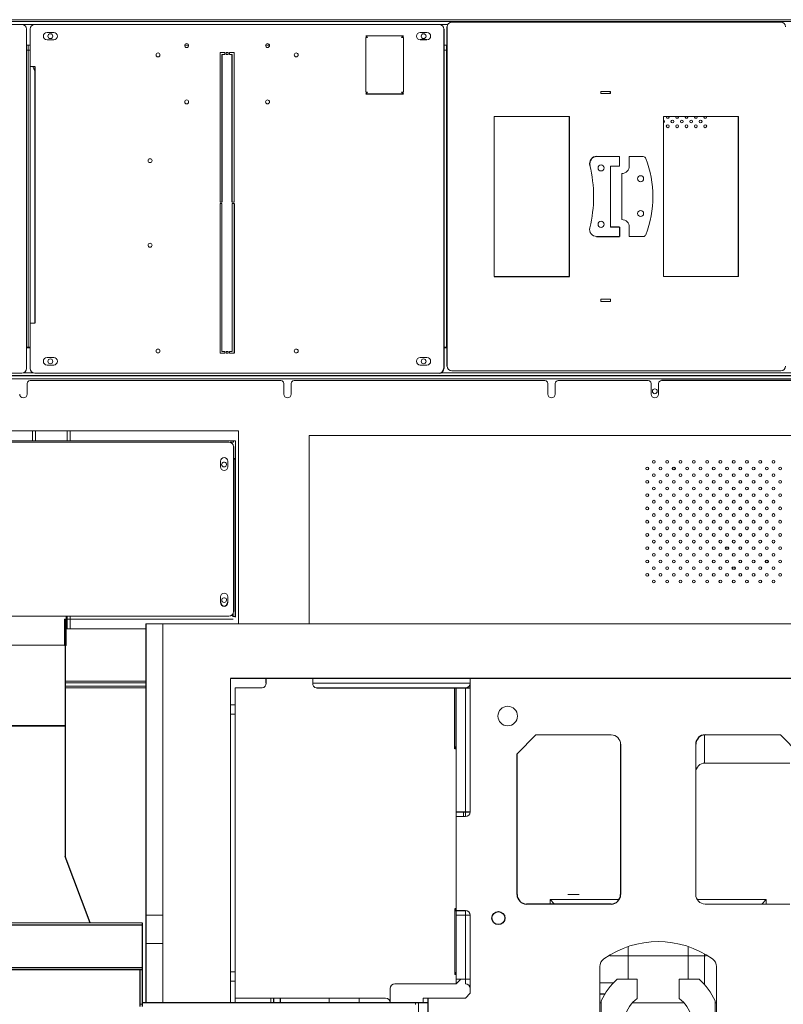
# Model space of a CAD drawing. Header units: inches. Extents: x -20 to 100, y -11 to 104.
# Tile 4 of 6: x 22 to 54, y 56 to 97. Entities that reach past the tile are written whole.
import ezdxf

# ---------------------------------------------------------------- set-up
doc = ezdxf.new("R2010")
doc.units = ezdxf.units.IN
doc.header["$MEASUREMENT"] = 0

msp = doc.modelspace()

# ---------------------------------------------------------------- linework, layer by layer
at = {"color": 142, "linetype": 'Continuous', "lineweight": 18, "true_color": 0x0080c0}
for p, q in [((69.743, 97.48), (9.292, 97.48)), ((69.733, 97.402), (9.37, 97.402)), ((39.767, 97.382), (53.546, 97.382)), ((9.823, 97.283), (39.596, 97.283)), ((22.248, 97.276), (21.807, 97.276)), ((21.949, 97.087), (21.949, 82.874)), ((22.028, 97.283), (22.028, 97.276)), ((22.107, 97.087), (22.107, 82.874)), ((22.815, 96.949), (23.091, 96.949)), ((38.445, 96.949), (38.721, 96.949)), ((39.592, 97.276), (39.288, 97.276)), ((39.547, 97.283), (39.547, 97.276)), ((23.091, 96.634), (22.815, 96.634)), ((37.736, 96.811), (36.161, 96.811)), ((36.161, 96.811), (36.24, 96.732)), ((36.24, 96.732), (36.161, 96.732)), ((36.161, 96.732), (36.161, 94.449)), ((37.657, 96.732), (37.736, 96.811)), ((37.736, 96.732), (37.657, 96.732)), ((37.736, 94.449), (37.736, 96.732)), ((21.949, 96.417), (22.107, 96.417)), ((22.107, 96.201), (21.949, 96.201)), ((22.02, 96.201), (22.02, 83.76)), ((22.028, 96.417), (22.028, 96.201)), ((28.581, 96.417), (28.741, 96.417)), ((31.967, 96.417), (32.127, 96.417)), ((39.429, 96.417), (39.57, 96.417)), ((39.57, 96.201), (39.429, 96.201)), ((39.54, 96.201), (39.54, 83.76)), ((39.547, 96.417), (39.547, 96.201)), ((30.059, 96.102), (30.256, 96.102)), ((30.059, 89.833), (30.059, 96.102)), ((30.256, 96.024), (30.138, 96.024)), ((30.256, 96.102), (30.256, 96.024)), ((30.315, 96.102), (30.393, 96.102)), ((30.315, 96.024), (30.315, 96.102)), ((30.393, 96.024), (30.315, 96.024)), ((30.393, 96.102), (30.393, 96.024)), ((30.453, 96.102), (30.649, 96.102)), ((30.453, 96.024), (30.453, 96.102)), ((30.571, 96.024), (30.453, 96.024)), ((30.649, 96.102), (30.649, 89.833)), ((22.107, 95.524), (22.303, 95.524)), ((22.303, 95.327), (22.211, 95.524)), ((22.298, 95.524), (22.303, 95.512)), ((45.999, 94.382), (45.999, 94.476)), ((46.408, 94.476), (45.999, 94.476)), ((46.401, 94.469), (46.401, 94.39)), ((46.408, 94.476), (46.408, 94.382)), ((36.161, 94.449), (36.24, 94.449)), ((36.24, 94.449), (36.161, 94.37)), ((37.736, 94.37), (37.657, 94.449)), ((37.657, 94.449), (37.736, 94.449)), ((46.408, 94.382), (45.999, 94.382)), ((41.538, 93.425), (41.538, 86.717)), ((44.688, 93.425), (41.538, 93.425)), ((48.625, 93.425), (48.625, 86.717)), ((51.775, 93.425), (48.625, 93.425)), ((46.784, 91.744), (45.83, 91.744)), ((46.784, 91.744), (46.784, 91.351)), ((47.78, 91.744), (47.198, 91.744)), ((47.198, 91.351), (47.198, 91.744)), ((46.41, 91.351), (46.41, 88.791)), ((46.41, 91.351), (46.784, 91.351)), ((46.883, 89.106), (46.883, 91.036)), ((30.138, 89.833), (30.059, 89.833)), ((30.059, 83.504), (30.059, 89.774)), ((30.059, 89.774), (30.138, 89.774)), ((30.138, 89.774), (30.138, 83.583)), ((30.649, 89.833), (30.571, 89.833)), ((30.571, 83.583), (30.571, 89.774)), ((30.571, 89.774), (30.649, 89.774)), ((47.198, 88.398), (47.198, 88.791)), ((47.198, 88.398), (47.78, 88.398)), ((48.625, 86.717), (51.775, 86.717)), ((45.999, 85.776), (46.408, 85.776)), ((45.999, 85.681), (45.999, 85.776)), ((46.408, 85.768), (45.999, 85.768)), ((45.999, 85.681), (46.408, 85.681)), ((46.408, 85.776), (46.408, 85.681)), ((22.303, 84.771), (22.107, 84.771)), ((22.107, 83.76), (21.949, 83.76)), ((21.949, 83.74), (22.107, 83.74)), ((22.028, 83.74), (22.028, 83.76)), ((39.429, 83.76), (39.57, 83.76)), ((39.429, 83.74), (39.57, 83.74)), ((39.547, 83.74), (39.547, 83.76)), ((22.815, 83.327), (23.091, 83.327)), ((30.256, 83.504), (30.059, 83.504)), ((30.138, 83.583), (30.256, 83.583)), ((30.256, 83.583), (30.256, 83.504)), ((30.315, 83.583), (30.393, 83.583)), ((30.315, 83.504), (30.315, 83.583)), ((30.393, 83.504), (30.315, 83.504)), ((30.393, 83.583), (30.393, 83.504)), ((30.453, 83.583), (30.571, 83.583)), ((30.453, 83.504), (30.453, 83.583)), ((30.649, 83.504), (30.453, 83.504)), ((38.445, 83.327), (38.721, 83.327)), ((23.091, 83.012), (22.815, 83.012)), ((38.721, 83.012), (38.445, 83.012)), ((21.752, 82.677), (9.823, 82.677)), ((21.807, 82.685), (22.248, 82.685)), ((39.233, 82.677), (22.303, 82.677)), ((39.288, 82.685), (54.276, 82.685)), ((53.546, 82.776), (39.767, 82.776)), ((9.41, 82.436), (61.968, 82.436)), ((21.983, 82.244), (21.983, 81.797)), ((32.607, 82.362), (22.101, 82.362)), ((32.725, 82.244), (32.725, 81.797)), ((33.04, 82.244), (33.04, 81.797)), ((43.665, 82.362), (33.158, 82.362)), ((43.783, 82.244), (43.783, 81.797)), ((44.098, 81.797), (44.098, 82.244)), ((47.992, 82.362), (44.216, 82.362)), ((48.11, 82.244), (48.11, 81.797)), ((48.425, 81.797), (48.425, 82.244)), ((30.437, 80.257), (14.094, 80.257)), ((22.205, 79.843), (22.205, 80.257)), ((22.323, 79.843), (22.323, 80.257)), ((23.662, 80.257), (23.662, 79.843)), ((23.78, 79.843), (23.78, 80.257)), ((30.827, 80.257), (30.437, 80.257)), ((30.437, 80.257), (30.437, 80.257)), ((30.827, 72.165), (30.827, 80.257)), ((62.74, 80.066), (33.784, 80.066)), ((33.784, 80.066), (33.784, 72.165)), ((30.699, 79.843), (11.509, 79.843)), ((30.427, 79.786), (15.23, 79.786)), ((30.62, 79.778), (30.484, 79.778)), ((30.62, 79.778), (30.62, 79.843)), ((30.699, 79.059), (30.699, 79.843)), ((30.072, 78.98), (30.072, 78.751)), ((30.387, 78.751), (30.387, 78.98)), ((30.699, 79.099), (30.624, 79.099)), ((30.072, 73.302), (30.072, 73.073)), ((30.387, 73.073), (30.387, 73.302)), ((30.612, 72.48), (30.612, 72.618)), ((15.23, 72.491), (30.427, 72.491)), ((23.54, 72.363), (23.54, 71.259)), ((23.619, 72.363), (23.54, 72.363)), ((23.619, 72.491), (23.619, 71.259)), ((23.619, 72.37), (30.612, 72.37)), ((23.662, 72.491), (23.662, 71.957)), ((23.78, 71.957), (23.78, 72.491)), ((30.554, 72.536), (30.612, 72.48)), ((23.57, 71.957), (26.949, 71.957)), ((26.949, 72.165), (68.543, 72.165)), ((27.657, 56.299), (27.657, 72.165)), ((15.041, 71.28), (23.54, 71.28)), ((23.619, 71.259), (23.54, 71.259)), ((23.57, 69.767), (26.949, 69.767)), ((30.492, 69.882), (30.492, 56.299)), ((33.937, 69.882), (33.937, 69.685)), ((40.531, 69.882), (40.531, 64.291)), ((26.949, 69.693), (23.57, 69.693)), ((23.57, 69.567), (26.949, 69.567)), ((23.57, 69.488), (26.949, 69.488)), ((30.689, 56.299), (30.689, 69.488)), ((30.689, 69.488), (31.826, 69.488)), ((33.937, 69.685), (40.531, 69.685)), ((39.941, 69.488), (39.941, 57.087)), ((40.335, 64.094), (40.335, 69.488)), ((30.689, 68.78), (30.492, 68.78)), ((30.689, 68.386), (30.492, 68.386)), ((15.141, 67.908), (23.57, 67.908)), ((15.141, 67.887), (23.57, 67.887)), ((23.483, 67.908), (23.483, 67.887)), ((42.5, 66.732), (43.287, 67.52)), ((43.287, 67.52), (46.437, 67.52)), ((50.343, 66.337), (50.343, 67.518)), ((50.374, 67.52), (53.524, 67.52)), ((53.524, 67.52), (54.311, 66.732)), ((39.896, 66.929), (39.941, 66.929)), ((49.98, 60.827), (49.98, 67.126)), ((50.374, 66.339), (53.917, 66.339)), ((40.335, 64.094), (39.941, 64.094)), ((40.256, 64.094), (40.256, 64.291)), ((44.626, 60.827), (45.098, 60.827)), ((39.896, 60.236), (39.896, 57.48)), ((43.878, 60.616), (43.878, 60.433)), ((43.878, 60.616), (44.063, 60.433)), ((46.77, 60.616), (43.878, 60.616)), ((52.933, 60.616), (50.041, 60.616)), ((53.917, 60.433), (50.374, 60.433)), ((52.748, 60.433), (52.933, 60.616)), ((52.933, 60.433), (52.933, 60.616)), ((26.949, 59.961), (27.657, 59.961)), ((40.531, 59.961), (39.941, 59.961)), ((40.335, 57.087), (40.335, 60.157)), ((40.531, 59.961), (40.531, 56.693)), ((1.575, 59.646), (26.791, 59.646)), ((27.657, 58.78), (26.949, 58.78)), ((47.146, 57.283), (47.146, 58.651)), ((49.665, 57.283), (49.665, 58.651)), ((50.423, 58.268), (46.388, 58.268)), ((50.343, 57.061), (50.343, 58.349)), ((45.965, 55.709), (45.965, 57.813)), ((50.846, 57.813), (50.846, 55.244)), ((30.492, 57.598), (30.689, 57.598)), ((39.896, 57.48), (39.941, 57.48)), ((30.689, 57.205), (30.492, 57.205)), ((39.941, 57.087), (37.382, 57.087)), ((39.941, 57.283), (40.531, 57.283)), ((39.941, 57.087), (40.138, 57.283)), ((45.965, 57.126), (46.528, 57.126)), ((47.52, 57.283), (46.694, 57.283)), ((47.52, 56.471), (47.52, 57.283)), ((50.117, 57.283), (49.291, 57.283)), ((49.291, 57.283), (49.291, 56.471)), ((37.185, 56.89), (37.185, 56.299)), ((40.335, 56.496), (40.531, 56.693)), ((26.791, 56.24), (26.713, 56.24)), ((36.988, 56.496), (30.689, 56.496)), ((32.185, 56.299), (32.185, 56.496)), ((34.626, 56.299), (34.626, 56.496)), ((35.886, 56.496), (35.886, 56.299)), ((38.248, 56.299), (38.248, 56.22)), ((38.366, 53.012), (38.366, 56.299)), ((40.335, 56.496), (38.563, 56.496)), ((38.563, 56.299), (38.563, 56.496)), ((45.965, 56.299), (46.024, 56.299)), ((46.024, 56.378), (46.024, 55.315)), ((47.332, 56.299), (49.479, 56.299)), ((50.787, 55.315), (50.787, 56.378)), ((50.787, 56.299), (50.846, 56.299))]:
    msp.add_line(p, q, dxfattribs=at)
at = {"color": 7, "linetype": 'Continuous', "lineweight": 25}
for p, q in [((39.429, 97.087), (39.429, 82.874)), ((39.57, 82.972), (39.57, 97.185)), ((38.721, 96.634), (38.445, 96.634)), ((30.138, 96.024), (30.138, 89.833)), ((30.571, 89.833), (30.571, 96.024)), ((22.303, 95.524), (22.303, 84.771)), ((36.161, 94.37), (37.736, 94.37)), ((44.688, 86.717), (44.688, 93.425)), ((51.775, 86.717), (51.775, 93.425)), ((30.649, 89.774), (30.649, 83.504)), ((46.784, 88.791), (46.41, 88.791)), ((46.784, 88.791), (46.784, 88.398)), ((45.83, 88.398), (46.784, 88.398)), ((41.538, 86.717), (44.688, 86.717)), ((61.968, 82.56), (9.528, 82.56)), ((60.492, 82.362), (48.544, 82.362)), ((30.624, 79.595), (30.624, 72.682)), ((30.699, 72.457), (30.699, 79.059)), ((23.57, 72.363), (23.57, 62.427)), ((26.949, 72.165), (26.949, 56.299)), ((66.319, 69.882), (30.492, 69.882)), ((31.988, 69.685), (31.988, 69.882)), ((34.1, 69.488), (40.531, 69.488)), ((39.896, 66.929), (39.896, 69.488)), ((46.831, 67.126), (46.831, 60.827)), ((42.5, 60.827), (42.5, 66.732)), ((39.941, 64.291), (40.531, 64.291)), ((24.623, 59.646), (23.57, 62.427)), ((39.941, 60.236), (39.896, 60.236)), ((46.437, 60.433), (42.894, 60.433)), ((39.941, 60.157), (40.335, 60.157)), ((9.232, 59.559), (26.791, 59.559)), ((26.791, 59.646), (26.791, 56.142)), ((26.791, 57.764), (9.232, 57.764)), ((26.791, 57.677), (9.232, 57.677)), ((26.713, 56.142), (26.713, 57.677)), ((46.167, 56.654), (45.965, 56.654)), ((38.76, 56.299), (26.791, 56.299)), ((32.303, 56.496), (32.303, 56.299)), ((32.579, 56.496), (32.579, 56.299)), ((38.76, 56.496), (38.76, 54.252))]:
    msp.add_line(p, q, dxfattribs=at)
at = {"color": 142, "linetype": 'Continuous', "lineweight": 18, "true_color": 0x0080c0, "flags": 128}
for points in [[(30.226, 78.747), (30.263, 78.754), (30.295, 78.773), (30.318, 78.802), (30.328, 78.837), (30.325, 78.874), (30.308, 78.906), (30.28, 78.931), (30.245, 78.944), (30.207, 78.944), (30.172, 78.931), (30.145, 78.906), (30.128, 78.874), (30.124, 78.837), (30.135, 78.802), (30.157, 78.773), (30.189, 78.754), (30.226, 78.747)], [(30.23, 73.069), (30.267, 73.075), (30.299, 73.095), (30.321, 73.124), (30.332, 73.159), (30.328, 73.195), (30.312, 73.228), (30.284, 73.252), (30.249, 73.266), (30.211, 73.266), (30.176, 73.252), (30.148, 73.228), (30.131, 73.195), (30.128, 73.159), (30.138, 73.124), (30.161, 73.095), (30.193, 73.075), (30.23, 73.069)]]:
    msp.add_lwpolyline(points, dxfattribs=at)
at = {"color": 142, "linetype": 'Continuous', "lineweight": 18, "true_color": 0x0080c0}
for centre, radius in [((22.953, 96.791), 0.102), ((38.583, 96.791), 0.102), ((28.661, 96.398), 0.0827), ((32.047, 96.398), 0.0827), ((27.46, 96.004), 0.0827), ((33.248, 96.004), 0.0827), ((28.661, 94.035), 0.0827), ((32.047, 94.035), 0.0827), ((49.002, 93.213), 0.0591), ((49.395, 93.213), 0.0591), ((49.789, 93.213), 0.0591), ((50.183, 93.213), 0.0591), ((48.805, 93.016), 0.0591), ((49.198, 93.016), 0.0591), ((49.592, 93.016), 0.0591), ((49.986, 93.016), 0.0591), ((50.38, 93.016), 0.0591), ((27.126, 91.575), 0.0827), ((46.017, 91.27), 0.128), ((47.67, 90.818), 0.128), ((47.67, 89.361), 0.128), ((46.017, 88.908), 0.128), ((27.126, 88.032), 0.0827), ((27.46, 83.602), 0.0827), ((33.248, 83.602), 0.0827), ((22.953, 83.169), 0.102), ((38.583, 83.169), 0.102), ((48.268, 81.915), 0.102), ((48.228, 78.957), 0.0591), ((48.784, 78.957), 0.0591), ((49.341, 78.957), 0.0591), ((49.898, 78.957), 0.0591), ((50.455, 78.957), 0.0591), ((51.011, 78.957), 0.0591), ((51.568, 78.957), 0.0591), ((52.125, 78.957), 0.0591), ((52.682, 78.957), 0.0591), ((53.238, 78.957), 0.0591), ((47.949, 78.679), 0.0591), ((48.228, 78.4), 0.0591), ((48.506, 78.679), 0.0591), ((48.784, 78.4), 0.0591), ((49.341, 78.4), 0.0591), ((49.619, 78.679), 0.0591), ((49.898, 78.4), 0.0591), ((50.176, 78.679), 0.0591), ((50.455, 78.4), 0.0591), ((50.733, 78.679), 0.0591), ((51.011, 78.4), 0.0591), ((51.29, 78.679), 0.0591), ((51.568, 78.4), 0.0591), ((51.847, 78.679), 0.0591), ((52.125, 78.4), 0.0591), ((52.403, 78.679), 0.0591), ((52.682, 78.4), 0.0591), ((52.96, 78.679), 0.0591), ((53.238, 78.4), 0.0591), ((53.517, 78.679), 0.0591), ((47.949, 78.122), 0.0591), ((48.506, 78.122), 0.0591), ((49.063, 78.122), 0.0591), ((49.619, 78.122), 0.0591), ((50.176, 78.122), 0.0591), ((50.733, 78.122), 0.0591), ((51.29, 78.122), 0.0591), ((51.847, 78.122), 0.0591), ((52.403, 78.122), 0.0591), ((52.96, 78.122), 0.0591), ((53.517, 78.122), 0.0591), ((47.949, 77.565), 0.0591), ((48.228, 77.843), 0.0591), ((48.506, 77.565), 0.0591), ((48.784, 77.843), 0.0591), ((49.063, 77.565), 0.0591), ((49.341, 77.843), 0.0591), ((49.619, 77.565), 0.0591), ((49.898, 77.843), 0.0591), ((50.176, 77.565), 0.0591), ((50.455, 77.843), 0.0591), ((50.733, 77.565), 0.0591), ((51.011, 77.843), 0.0591), ((51.29, 77.565), 0.0591), ((51.568, 77.843), 0.0591), ((51.847, 77.565), 0.0591), ((52.125, 77.843), 0.0591), ((52.403, 77.565), 0.0591), ((52.682, 77.843), 0.0591), ((52.96, 77.565), 0.0591), ((53.238, 77.843), 0.0591), ((53.517, 77.565), 0.0591), ((48.228, 77.287), 0.0591), ((48.784, 77.287), 0.0591), ((49.341, 77.287), 0.0591), ((49.898, 77.287), 0.0591), ((50.455, 77.287), 0.0591), ((51.011, 77.287), 0.0591), ((51.568, 77.287), 0.0591), ((52.125, 77.287), 0.0591), ((52.682, 77.287), 0.0591), ((53.238, 77.287), 0.0591), ((47.949, 77.008), 0.0591), ((48.228, 76.73), 0.0591), ((48.506, 77.008), 0.0591), ((48.784, 76.73), 0.0591), ((49.063, 77.008), 0.0591), ((49.341, 76.73), 0.0591), ((49.619, 77.008), 0.0591), ((49.898, 76.73), 0.0591), ((50.176, 77.008), 0.0591), ((50.455, 76.73), 0.0591), ((50.733, 77.008), 0.0591), ((51.011, 76.73), 0.0591), ((51.29, 77.008), 0.0591), ((51.568, 76.73), 0.0591), ((51.847, 77.008), 0.0591), ((52.125, 76.73), 0.0591), ((52.403, 77.008), 0.0591), ((52.682, 76.73), 0.0591), ((52.96, 77.008), 0.0591), ((53.238, 76.73), 0.0591), ((53.517, 77.008), 0.0591), ((47.949, 76.451), 0.0591), ((48.506, 76.451), 0.0591), ((49.063, 76.451), 0.0591), ((49.619, 76.451), 0.0591), ((50.176, 76.451), 0.0591), ((50.733, 76.451), 0.0591), ((51.29, 76.451), 0.0591), ((51.847, 76.451), 0.0591), ((52.403, 76.451), 0.0591), ((52.96, 76.451), 0.0591), ((53.517, 76.451), 0.0591), ((47.949, 75.895), 0.0591), ((48.228, 76.173), 0.0591), ((48.506, 75.895), 0.0591), ((48.784, 76.173), 0.0591), ((49.063, 75.895), 0.0591), ((49.341, 76.173), 0.0591), ((49.619, 75.895), 0.0591), ((49.898, 76.173), 0.0591), ((50.176, 75.895), 0.0591), ((50.455, 76.173), 0.0591), ((50.733, 75.895), 0.0591), ((51.011, 76.173), 0.0591), ((51.29, 75.895), 0.0591), ((51.568, 76.173), 0.0591), ((51.847, 75.895), 0.0591), ((52.125, 76.173), 0.0591), ((52.403, 75.895), 0.0591), ((52.682, 76.173), 0.0591), ((52.96, 75.895), 0.0591), ((53.238, 76.173), 0.0591), ((53.517, 75.895), 0.0591), ((48.228, 75.616), 0.0591), ((48.784, 75.616), 0.0591), ((49.341, 75.616), 0.0591), ((49.898, 75.616), 0.0591), ((50.455, 75.616), 0.0591), ((51.011, 75.616), 0.0591), ((51.568, 75.616), 0.0591), ((52.125, 75.616), 0.0591), ((52.682, 75.616), 0.0591), ((53.238, 75.616), 0.0591), ((47.949, 75.338), 0.0591), ((48.228, 75.06), 0.0591), ((48.506, 75.338), 0.0591), ((48.784, 75.06), 0.0591), ((49.063, 75.338), 0.0591), ((49.341, 75.06), 0.0591), ((49.619, 75.338), 0.0591), ((49.898, 75.06), 0.0591), ((50.176, 75.338), 0.0591), ((50.455, 75.06), 0.0591), ((50.733, 75.338), 0.0591), ((51.011, 75.06), 0.0591), ((51.568, 75.06), 0.0591), ((51.847, 75.338), 0.0591), ((52.125, 75.06), 0.0591), ((52.403, 75.338), 0.0591), ((52.682, 75.06), 0.0591), ((52.96, 75.338), 0.0591), ((53.238, 75.06), 0.0591), ((53.517, 75.338), 0.0591), ((47.949, 74.781), 0.0591), ((48.506, 74.781), 0.0591), ((49.063, 74.781), 0.0591), ((49.619, 74.781), 0.0591), ((50.176, 74.781), 0.0591), ((50.733, 74.781), 0.0591), ((51.29, 74.781), 0.0591), ((51.847, 74.781), 0.0591), ((52.403, 74.781), 0.0591), ((53.517, 74.781), 0.0591), ((47.949, 74.224), 0.0591), ((48.228, 74.503), 0.0591), ((48.506, 74.224), 0.0591), ((48.784, 74.503), 0.0591), ((49.063, 74.224), 0.0591), ((49.341, 74.503), 0.0591), ((49.619, 74.224), 0.0591), ((49.898, 74.503), 0.0591), ((50.176, 74.224), 0.0591), ((50.455, 74.503), 0.0591), ((50.733, 74.224), 0.0591), ((51.011, 74.503), 0.0591), ((51.29, 74.224), 0.0591), ((51.847, 74.224), 0.0591), ((52.125, 74.503), 0.0591), ((52.403, 74.224), 0.0591), ((52.682, 74.503), 0.0591), ((52.96, 74.224), 0.0591), ((53.238, 74.503), 0.0591), ((53.517, 74.224), 0.0591), ((48.228, 73.946), 0.0591), ((48.784, 73.946), 0.0591), ((49.341, 73.946), 0.0591), ((49.898, 73.946), 0.0591), ((50.455, 73.946), 0.0591), ((51.011, 73.946), 0.0591), ((51.568, 73.946), 0.0591), ((52.125, 73.946), 0.0591), ((52.682, 73.946), 0.0591), ((53.238, 73.946), 0.0591), ((42.106, 68.307), 0.409)]:
    msp.add_circle(centre, radius, dxfattribs=at)
at = {"color": 7, "linetype": 'Continuous', "lineweight": 25}
for centre, radius in [((49.063, 78.679), 0.0591), ((51.29, 75.338), 0.0591), ((52.96, 74.781), 0.0591), ((51.568, 74.503), 0.0591), ((41.713, 59.843), 0.272)]:
    msp.add_circle(centre, radius, dxfattribs=at)
at = {"color": 142, "linetype": 'Continuous', "lineweight": 18, "true_color": 0x0080c0}
for centre, radius, start, end in [((39.767, 97.185), 0.197, 90, 180), ((53.546, 97.185), 0.197, 0, 90), ((21.752, 97.087), 0.197, 0, 90), ((22.303, 97.087), 0.197, 90, 180), ((22.815, 96.791), 0.157, 90, 270), ((23.091, 96.791), 0.157, 270, 90), ((38.445, 96.791), 0.157, 90, 270), ((38.721, 96.791), 0.157, 270, 90), ((39.233, 97.087), 0.197, 0, 90), ((22.296, 95.324), 0.00787, 0, 25), ((48.608, 93.213), 0.0591, 286.8291, 73.1709), ((48.805, 93.41), 0.0591, 164.6345, 15.3655), ((49.198, 93.41), 0.0591, 164.6345, 15.3655), ((49.592, 93.41), 0.0591, 164.6345, 15.3655), ((49.986, 93.41), 0.0591, 164.6345, 15.3655), ((50.38, 93.41), 0.0591, 164.6345, 15.3655), ((47.78, 91.626), 0.118, 20.7044, 90), ((43.665, 90.071), 4.517, 339.2956, 20.7044), ((40.227, 90.071), 5.475, 346.1839, 13.8161), ((46.883, 91.351), 0.315, 270, 0), ((46.883, 88.791), 0.315, 0, 90), ((45.83, 88.693), 0.295, 166.1839, 270), ((47.78, 88.516), 0.118, 270, 339.2956), ((22.296, 84.774), 0.00787, 335, 360), ((22.815, 83.169), 0.157, 90, 270), ((23.091, 83.169), 0.157, 270, 90), ((38.445, 83.169), 0.157, 90, 270), ((38.721, 83.169), 0.157, 270, 90), ((39.767, 82.972), 0.197, 180, 270), ((53.546, 82.972), 0.197, 270, 0), ((21.752, 82.874), 0.197, 270, 0), ((22.303, 82.874), 0.197, 180, 270), ((22.101, 82.244), 0.118, 90, 180), ((32.607, 82.244), 0.118, 360, 90), ((33.158, 82.244), 0.118, 90, 180), ((43.665, 82.244), 0.118, 360, 90), ((44.216, 82.244), 0.118, 90, 180), ((47.992, 82.244), 0.118, 0, 90), ((48.544, 82.244), 0.118, 90, 180), ((21.825, 81.797), 0.157, 180, 360), ((32.883, 81.797), 0.157, 180, 0), ((43.94, 81.797), 0.157, 180, 0), ((48.268, 81.797), 0.157, 180, 0), ((30.43, 79.592), 0.194, 0.8873, 90.8606), ((30.23, 78.977), 0.158, 1.2678, 178.7322), ((30.638, 78.987), 0.0933, 49.7643, 99.1845), ((30.23, 78.754), 0.158, 181.2678, 358.7322), ((30.23, 73.298), 0.158, 1.2678, 178.7322), ((30.43, 72.685), 0.194, 269.1394, 359.1127), ((30.632, 72.375), 0.107, 51.6501, 101.0002), ((31.806, 69.67), 0.183, 276.2235, 4.7256), ((34.118, 69.669), 0.181, 174.8273, 264.2236), ((40.335, 69.685), 0.197, 270, 0), ((46.437, 67.126), 0.394, 0, 90), ((39.692, 67.073), 0.249, 324.7474, 355.7271), ((50.374, 65.945), 0.394, 90, 180), ((40.335, 64.291), 0.197, 270, 0), ((50.374, 60.827), 0.394, 180, 270), ((39.692, 60.092), 0.249, 4.2729, 35.2526), ((40.335, 59.961), 0.197, 360, 90), ((48.406, 54.921), 3.937, 54.7056, 125.2944), ((46.358, 57.813), 0.394, 125.2944, 180), ((50.453, 57.813), 0.394, 0, 54.7056), ((39.692, 57.624), 0.249, 324.7474, 355.7271), ((37.382, 56.89), 0.197, 90, 180), ((40.335, 56.89), 0.197, 360, 90), ((48.406, 55.315), 2.608, 131.0008, 155.9497), ((48.406, 55.315), 2.608, 24.0503, 48.9992), ((36.988, 56.299), 0.197, 0, 90), ((48.406, 55.315), 1.457, 127.4528, 52.5472)]:
    msp.add_arc(centre, radius, start, end, dxfattribs=at)
at = {"color": 7, "linetype": 'Continuous', "lineweight": 25}
for centre, radius, start, end in [((45.83, 91.449), 0.295, 90, 193.8161), ((39.233, 82.874), 0.197, 270, 0), ((30.23, 73.076), 0.158, 181.2678, 358.7322), ((50.374, 67.126), 0.394, 90, 180), ((42.894, 60.827), 0.394, 180, 270), ((46.437, 60.827), 0.394, 270, 0)]:
    msp.add_arc(centre, radius, start, end, dxfattribs=at)

doc.saveas('drawing.dxf')
